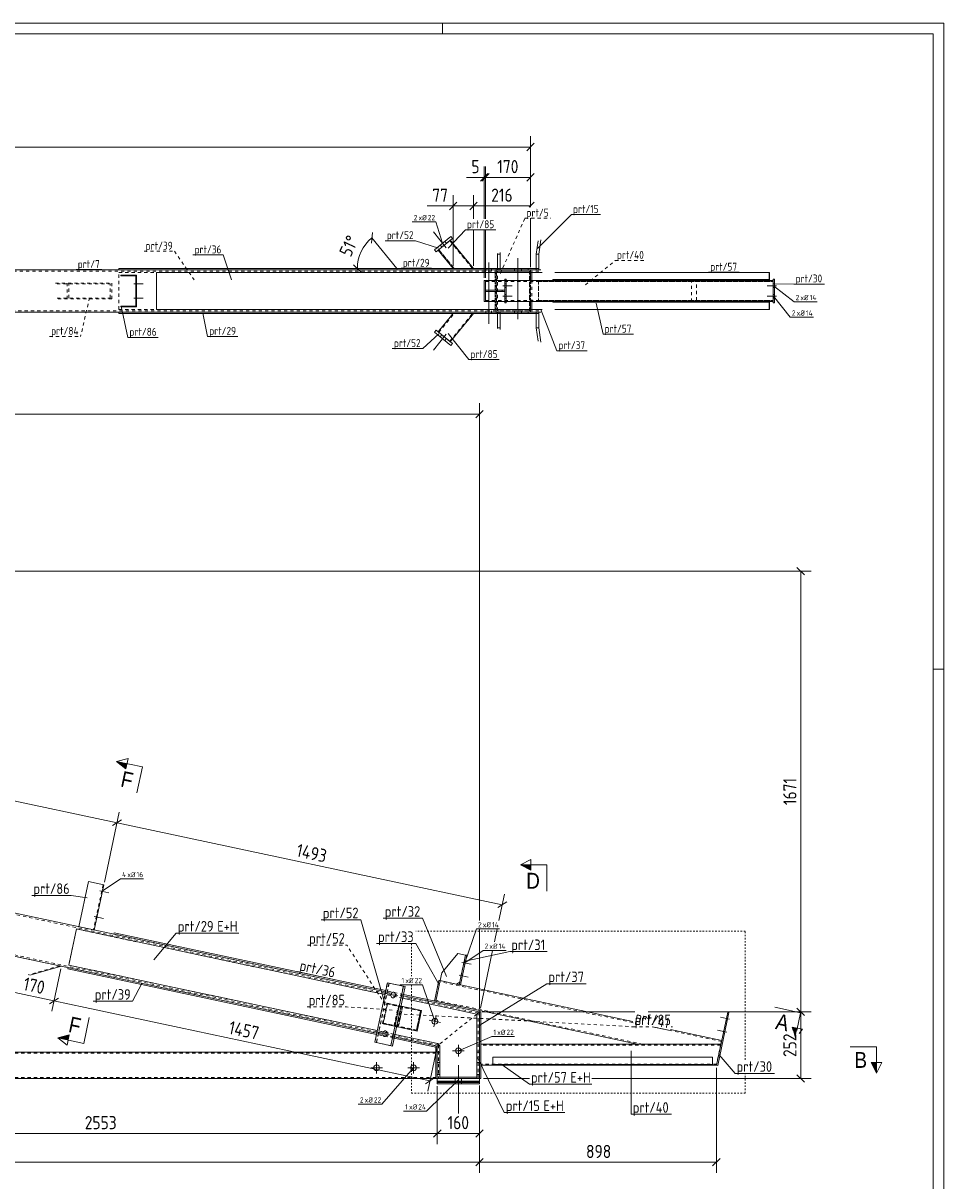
# Model space of a CAD drawing. Header units: millimetres. Extents: x 1 to 1188, y 1 to 840.
# Tile 7 of 7: x 839 to 1188, y 401 to 840. Entities that reach past the tile are written whole.
import ezdxf

# ---------------------------------------------------------------- set-up
doc = ezdxf.new("R2010")
doc.units = ezdxf.units.MM
doc.header["$LTSCALE"] = 0.6
for name, pattern in [('XKITLINE00', [0]), ('XKITLINE01', [4, 1, -1, 1, -1]), ('XKITLINE02', [4, 2, -2])]:
    doc.linetypes.add(name, pattern=pattern)
for name, color, linetype, lineweight in [('Bolt', 7, 'Continuous', 0), ('BoltMark', 3, 'Continuous', 0), ('DrawingSheet', 5, 'Continuous', 0), ('GraphicObject', 6, 'Continuous', 0), ('Part', 2, 'Continuous', 0), ('PartMark', 3, 'Continuous', 0), ('Section', 6, 'Continuous', 0), ('Z-DIMENSIONS', 1, 'Continuous', 0)]:
    doc.layers.add(name, color=color, linetype=linetype, lineweight=lineweight)
doc.styles.add('ARIAL', font='ARIAL.TTF')
doc.styles.add('ISOCPEUR', font='ISOCPEUR.TTF')

msp = doc.modelspace()

# ---------------------------------------------------------------- hatches: boundary and pattern name
at = {"layer": 'Section'}
for points in [[(877.92, 557.28), (874.42, 560.07), (878.33, 559.24)], [(1031.47, 518.83), (1027.47, 520.83), (1031.47, 520.83)], [(1132.46, 458.9), (1131.63, 454.99), (1130.51, 459.32)], [(856.05, 454.42), (852.14, 455.25), (856.47, 456.38)], [(1162.48, 445.87), (1162.48, 441.87), (1160.48, 445.87)]]:
    msp.add_hatch(color=6, dxfattribs=at).paths.add_polyline_path(points, flags=17)

# ---------------------------------------------------------------- linework, layer by layer
at = {"layer": 'Bolt', "color": 4, "linetype": 'XKITLINE00', "lineweight": 0}
for p, q in [((999.37, 754.85), (994.47, 760.85)), ((999.37, 754.85), (994.47, 760.85)), ((997.73, 755.12), (997.1, 755.9)), ((997.73, 755.12), (997.1, 755.9)), ((999.43, 756.51), (998.8, 757.29)), ((999.43, 756.51), (998.8, 757.29)), ((1026.52, 727.7), (1026.52, 750.95)), ((1014.38, 746.95), (1014.38, 746.45)), ((1014.38, 746.45), (1014.38, 745.95)), ((1015.48, 749.2), (1015.48, 725.95)), ((1016.58, 746.95), (1016.58, 746.45)), ((1016.58, 746.45), (1016.58, 745.95)), ((1025.22, 746.45), (1025.22, 746.95)), ((1025.22, 745.95), (1025.22, 746.45)), ((1027.83, 746.45), (1027.83, 746.95)), ((1027.83, 745.95), (1027.83, 746.45)), ((881.66, 742), (881.96, 742)), ((881.66, 742), (881.96, 742)), ((880.91, 741.2), (884.46, 741.2)), ((880.91, 741.2), (884.46, 741.2)), ((881.66, 740.4), (881.96, 740.4)), ((881.66, 740.4), (881.96, 740.4)), ((1020.84, 740.45), (1024.39, 740.45)), ((1020.84, 740.45), (1024.39, 740.45)), ((1021.61, 741.15), (1022.11, 741.15)), ((1021.61, 741.15), (1022.11, 741.15)), ((1021.61, 739.75), (1022.11, 739.75)), ((1021.61, 739.75), (1022.11, 739.75)), ((1124.57, 740.45), (1121.02, 740.45)), ((1124.57, 740.45), (1121.02, 740.45)), ((1123.83, 741.15), (1123.33, 741.15)), ((1123.83, 741.15), (1123.33, 741.15)), ((1123.83, 739.75), (1123.33, 739.75)), ((1123.83, 739.75), (1123.33, 739.75)), ((880.91, 735.7), (884.46, 735.7)), ((880.91, 735.7), (884.46, 735.7)), ((881.66, 736.5), (881.96, 736.5)), ((881.66, 736.5), (881.96, 736.5)), ((881.66, 734.9), (881.96, 734.9)), ((881.66, 734.9), (881.96, 734.9)), ((1020.84, 736.45), (1024.39, 736.45)), ((1020.84, 736.45), (1024.39, 736.45)), ((1021.61, 737.15), (1022.11, 737.15)), ((1021.61, 737.15), (1022.11, 737.15)), ((1021.61, 735.75), (1022.11, 735.75)), ((1021.61, 735.75), (1022.11, 735.75)), ((1124.57, 736.45), (1121.02, 736.45)), ((1124.57, 736.45), (1121.02, 736.45)), ((1123.83, 737.15), (1123.33, 737.15)), ((1123.83, 737.15), (1123.33, 737.15)), ((1123.83, 735.75), (1123.33, 735.75)), ((1123.83, 735.75), (1123.33, 735.75)), ((1014.38, 730.95), (1014.38, 730.45)), ((1014.38, 730.45), (1014.38, 729.95)), ((1016.58, 730.95), (1016.58, 730.45)), ((1016.58, 730.45), (1016.58, 729.95)), ((1025.22, 730.45), (1025.22, 730.95)), ((1025.22, 729.95), (1025.22, 730.45)), ((1027.83, 730.45), (1027.83, 730.95)), ((1027.83, 729.95), (1027.83, 730.45)), ((999.37, 722.05), (994.47, 716.05)), ((999.37, 722.05), (994.47, 716.05)), ((997.73, 721.78), (997.1, 721.01)), ((997.73, 721.78), (997.1, 721.01)), ((999.43, 720.39), (998.8, 719.61)), ((999.43, 720.39), (998.8, 719.61)), ((868, 511.01), (871.47, 510.28)), ((868, 511.01), (871.47, 510.28)), ((868.57, 510.08), (868.86, 510.01)), ((868.57, 510.08), (868.86, 510.01)), ((868.9, 511.64), (869.19, 511.58)), ((868.9, 511.64), (869.19, 511.58)), ((865.92, 501.23), (869.39, 500.5)), ((865.92, 501.23), (869.39, 500.5)), ((866.82, 501.86), (867.12, 501.8)), ((866.82, 501.86), (867.12, 501.8)), ((866.49, 500.29), (866.78, 500.23)), ((866.49, 500.29), (866.78, 500.23)), ((1005.3, 483.88), (1008.77, 483.14)), ((1005.3, 483.88), (1008.77, 483.14)), ((1005.9, 483.04), (1006.39, 482.93)), ((1005.9, 483.04), (1006.39, 482.93)), ((1006.19, 484.41), (1006.68, 484.3)), ((1006.19, 484.41), (1006.68, 484.3)), ((1004.26, 478.99), (1007.73, 478.25)), ((1004.26, 478.99), (1007.73, 478.25)), ((1005.15, 479.52), (1005.64, 479.41)), ((1005.15, 479.52), (1005.64, 479.41)), ((1004.86, 478.15), (1005.35, 478.04)), ((1004.86, 478.15), (1005.35, 478.04)), ((980.66, 471.23), (975.86, 472.25)), ((978.43, 471.7), (978.4, 471.35)), ((978.4, 471.35), (978.47, 471)), ((978.56, 472.05), (978.43, 471.7)), ((978.47, 471), (978.67, 470.66)), ((978.82, 472.39), (978.56, 472.05)), ((978.67, 470.66), (979.01, 470.45)), ((979.15, 472.58), (978.82, 472.39)), ((979.01, 470.45), (979.03, 470.45)), ((979.03, 470.45), (979.37, 470.46)), ((979.49, 472.6), (979.15, 472.58)), ((979.37, 470.46), (979.71, 470.65)), ((979.51, 472.59), (979.49, 472.6)), ((979.86, 472.39), (979.51, 472.59)), ((979.71, 470.65), (979.97, 470.99)), ((980.06, 472.05), (979.86, 472.39)), ((979.97, 470.99), (980.1, 471.35)), ((980.13, 471.69), (980.06, 472.05)), ((980.1, 471.35), (980.13, 471.69)), ((997.21, 461.07), (992.91, 461.98)), ((994.6, 459.37), (995.52, 463.68)), ((1106.75, 462.32), (1103.28, 463.05)), ((1106.75, 462.32), (1103.28, 463.05)), ((1105.89, 461.78), (1105.4, 461.89)), ((1105.89, 461.78), (1105.4, 461.89)), ((1106.18, 463.15), (1105.69, 463.26)), ((1106.18, 463.15), (1105.69, 463.26)), ((977.54, 456.55), (972.74, 457.57)), ((975.31, 457.03), (975.28, 456.68)), ((975.28, 456.68), (975.35, 456.33)), ((975.44, 457.38), (975.31, 457.03)), ((975.7, 457.72), (975.44, 457.38)), ((976.04, 457.91), (975.7, 457.72)), ((976.37, 457.93), (976.04, 457.91)), ((976.39, 457.92), (976.37, 457.93)), ((976.74, 457.72), (976.39, 457.92)), ((976.94, 457.37), (976.74, 457.72)), ((976.85, 456.32), (976.98, 456.67)), ((977.01, 457.02), (976.94, 457.37)), ((976.98, 456.67), (977.01, 457.02)), ((1105.71, 457.42), (1102.24, 458.16)), ((1105.71, 457.42), (1102.24, 458.16)), ((1104.85, 456.89), (1104.36, 457)), ((1104.85, 456.89), (1104.36, 457)), ((1105.14, 458.26), (1104.65, 458.37)), ((1105.14, 458.26), (1104.65, 458.37)), ((975.35, 456.33), (975.55, 455.99)), ((975.55, 455.99), (975.89, 455.78)), ((975.89, 455.78), (975.92, 455.77)), ((975.92, 455.77), (976.25, 455.79)), ((976.25, 455.79), (976.59, 455.98)), ((976.59, 455.98), (976.85, 456.32)), ((1003.98, 452.55), (1003.98, 448.15)), ((1001.78, 450.35), (1006.18, 450.35)), ((970.78, 443.87), (975.18, 443.87)), ((972.98, 441.67), (972.98, 446.07)), ((984.78, 443.87), (989.18, 443.87)), ((986.98, 441.67), (986.98, 446.07)), ((1004, 426.6), (1004, 444.87)), ((1004, 426.6), (1004, 444.87)), ((1002.8, 438.87), (1002.8, 439.87)), ((1002.8, 438.87), (1002.8, 439.87)), ((1005.2, 438.88), (1005.2, 439.88)), ((1005.2, 438.87), (1005.2, 439.87))]:
    msp.add_line(p, q, dxfattribs=at)
at = {"layer": 'Bolt', "color": 4, "linetype": 'XKITLINE02', "lineweight": 0}
for p, q in [((980.66, 471.23), (975.86, 472.25)), ((977.54, 456.55), (972.74, 457.57))]:
    msp.add_line(p, q, dxfattribs=at)
at = {"layer": 'Bolt', "color": 4, "linetype": 'XKITLINE00', "lineweight": 0}
for centre in [(995.06, 461.52), (1003.98, 450.35), (972.98, 443.87), (986.98, 443.87)]:
    msp.add_circle(centre, 1.1, dxfattribs=at)
at = {"layer": 'BoltMark', "color": 4, "linetype": 'XKITLINE00', "lineweight": 0}
for p, q in [((986.43, 764.65), (995.36, 764.65)), ((997.95, 756.59), (995.36, 764.65)), ((1123.42, 740.45), (1131.21, 734.35)), ((1123.42, 736.45), (1129.78, 728.49)), ((1131.21, 734.35), (1139.97, 734.35)), ((1129.78, 728.49), (1138.54, 728.49)), ((868.98, 510.81), (875.86, 515.57)), ((875.86, 515.57), (884.62, 515.57)), ((1006.42, 483.64), (1010.78, 496.53)), ((1010.78, 496.53), (1019.54, 496.53)), ((1006.42, 483.64), (1013.3, 488.41)), ((1013.3, 488.41), (1022.06, 488.41)), ((981.81, 475.38), (990.4, 475.38)), ((995.06, 461.52), (990.4, 475.38)), ((1003.98, 450.35), (1016.61, 455.75)), ((1016.61, 455.75), (1025.2, 455.75)), ((986.98, 443.87), (974.94, 430.11)), ((1004, 439.37), (991.93, 427.47)), ((1004, 439.37), (991.93, 427.47)), ((966.01, 430.11), (974.94, 430.11)), ((983.17, 427.47), (991.93, 427.47)), ((983.17, 427.47), (991.93, 427.47)), ((991.93, 427.47), (991.93, 427.47))]:
    msp.add_line(p, q, dxfattribs=at)
at = {"layer": 'DrawingSheet', "color": 2, "linetype": 'XKITLINE00', "lineweight": 0}
for p, q in [((1188, 840), (1, 840)), ((998, 836), (998, 840)), ((1188, 1), (1188, 840)), ((1188, 595), (1184, 595))]:
    msp.add_line(p, q, dxfattribs=at)
at = {"layer": 'DrawingSheet', "color": 3, "linetype": 'XKITLINE00', "lineweight": 0}
for p, q in [((1184, 836), (5, 836)), ((1184, 5), (1184, 836))]:
    msp.add_line(p, q, dxfattribs=at)
at = {"layer": 'GraphicObject', "color": 4, "linetype": 'XKITLINE01', "lineweight": 0}
for p, q in [((1112.74, 495.69), (987.85, 495.69)), ((1112.74, 446.97), (1112.74, 495.69)), ((986.14, 490.99), (986.14, 478.58)), ((986.14, 475.38), (986.14, 434.23)), ((1112.74, 434.23), (1112.74, 441.77)), ((986.14, 434.23), (1112.74, 434.23))]:
    msp.add_line(p, q, dxfattribs=at)
at = {"layer": 'Part', "color": 2, "linetype": 'XKITLINE00', "lineweight": 0}
for p, q in [((1001.05, 759.12), (994.85, 754.06)), ((1001.68, 758.35), (995.48, 753.29)), ((1000.9, 757.72), (1009.7, 746.95)), ((1001.68, 758.35), (1001.05, 759.12)), ((1033.47, 752.45), (1034.17, 757.5)), ((1034.45, 752.45), (1035.19, 757.82)), ((995.48, 753.29), (994.85, 754.06)), ((996.26, 753.92), (1001.95, 746.95)), ((1018.8, 752.45), (1018.83, 752.72)), ((1019.77, 752.45), (1018.8, 752.45)), ((1018.8, 752.45), (1018.8, 746.95)), ((1019.77, 752.45), (1019.85, 753.04)), ((1019.77, 752.45), (1019.77, 746.95)), ((1033.47, 752.45), (1034.45, 752.45)), ((1033.47, 746.45), (1033.47, 752.45)), ((1034.45, 746.45), (1034.45, 752.45)), ((227.49, 746.45), (1031.28, 746.45)), ((875.28, 746.95), (1033.47, 746.95)), ((875.28, 746.95), (875.28, 746.45)), ((1030.47, 746.45), (1030.47, 746.95)), ((1031.28, 746.45), (1031.28, 745.45)), ((1031.28, 746.45), (1031.28, 745.45)), ((1031.28, 746.45), (1035.19, 746.45)), ((1034.45, 746.45), (1035.19, 746.45)), ((875.96, 744.15), (875.96, 744.45)), ((875.96, 744.45), (881.96, 744.45)), ((881.66, 744.15), (875.96, 744.15)), ((881.66, 732.75), (881.66, 744.15)), ((881.96, 744.45), (881.96, 732.45)), ((889.58, 745.45), (889.58, 745.45)), ((889.58, 731.45), (889.58, 745.45)), ((889.58, 745.45), (1031.28, 745.45)), ((1013.77, 734.45), (1013.77, 742.45)), ((1014.27, 742.45), (1013.77, 742.45)), ((1014.27, 742.45), (1014.27, 738.7)), ((1014.27, 742.45), (1021.61, 742.45)), ((1014.27, 742.45), (1014.27, 738.7)), ((1021.61, 733.95), (1021.61, 742.95)), ((1022.11, 742.95), (1021.61, 742.95)), ((1022.11, 733.95), (1022.11, 742.95)), ((1022.11, 742.45), (1123.33, 742.45)), ((1035.7, 745.45), (1031.28, 745.45)), ((1031.28, 745.45), (1031.28, 742.45)), ((1031.77, 745.45), (1031.77, 742.45)), ((1039.75, 742.45), (1039.75, 742.75)), ((1039.75, 742.75), (1121.8, 742.75)), ((1040.58, 745.45), (1121.86, 745.45)), ((1121.24, 742.75), (1121.24, 742.45)), ((1121.8, 742.75), (1121.8, 745.45)), ((1121.86, 745.45), (1121.86, 742.45)), ((1123.33, 733.95), (1123.33, 742.95)), ((1123.83, 742.95), (1123.33, 742.95)), ((1123.83, 733.95), (1123.83, 742.95)), ((1014.27, 738.7), (1014.27, 738.7)), ((1014.27, 738.7), (1021.61, 738.7)), ((1014.27, 738.7), (1014.27, 738.2)), ((1014.27, 734.45), (1014.27, 738.2)), ((1014.27, 738.2), (1014.27, 738.2)), ((1014.27, 738.2), (1021.61, 738.2)), ((1014.27, 734.45), (1014.27, 738.2)), ((1018.61, 738.2), (1018.61, 738.7)), ((1021.61, 738.7), (1021.61, 738.2)), ((1013.77, 734.45), (1014.27, 734.45)), ((1014.27, 734.45), (1021.61, 734.45)), ((1021.61, 733.95), (1022.11, 733.95)), ((1022.11, 734.45), (1123.33, 734.45)), ((1031.28, 731.45), (1031.28, 734.45)), ((1031.77, 731.45), (1031.77, 734.45)), ((1039.75, 734.15), (1039.75, 734.45)), ((1121.8, 734.15), (1039.75, 734.15)), ((1121.24, 734.15), (1121.24, 734.45)), ((1121.8, 731.45), (1121.8, 734.15)), ((1121.86, 734.45), (1121.86, 731.45)), ((1123.33, 733.95), (1123.83, 733.95)), ((227.49, 730.45), (1031.28, 730.45)), ((875.28, 729.95), (875.28, 730.45)), ((875.28, 729.95), (1033.47, 729.95)), ((875.96, 732.45), (875.96, 732.75)), ((875.96, 732.75), (881.66, 732.75)), ((881.96, 732.45), (875.96, 732.45)), ((889.58, 731.45), (889.58, 731.45)), ((889.58, 731.45), (1031.28, 731.45)), ((996.26, 722.98), (1001.95, 729.95)), ((1000.9, 719.19), (1009.7, 729.95)), ((1018.79, 724.45), (1018.79, 729.95)), ((1019.77, 724.45), (1019.77, 729.95)), ((1030.47, 729.95), (1030.47, 730.45)), ((1031.28, 731.45), (1035.7, 731.45)), ((1031.28, 730.45), (1031.28, 731.45)), ((1031.28, 730.45), (1031.28, 731.45)), ((1031.28, 730.45), (1035.19, 730.45)), ((1033.46, 724.45), (1033.46, 730.45)), ((1034.44, 724.45), (1034.44, 730.45)), ((1034.44, 730.45), (1035.19, 730.45)), ((1040.58, 731.45), (1121.86, 731.45)), ((1018.79, 724.45), (1019.77, 724.45)), ((1018.83, 724.18), (1018.79, 724.45)), ((1019.85, 723.87), (1019.77, 724.45)), ((1033.46, 724.45), (1034.44, 724.45)), ((1034.16, 719.4), (1033.46, 724.45)), ((1035.19, 719.08), (1034.44, 724.45)), ((994.85, 722.84), (995.48, 723.62)), ((1001.05, 717.78), (994.85, 722.84)), ((1001.68, 718.55), (995.48, 723.62)), ((1001.05, 717.78), (1001.68, 718.55)), ((973.01, 457.01), (222.42, 616.55)), ((976.34, 472.66), (368.06, 601.95)), ((863.68, 514.49), (860.04, 497.38)), ((869.55, 513.24), (863.68, 514.49)), ((865.91, 496.13), (869.55, 513.24)), ((859.17, 496.54), (856.26, 482.85)), ((976.13, 471.68), (859.17, 496.54)), ((873.37, 494.55), (873.48, 495.04)), ((976.34, 472.66), (873.37, 494.55)), ((873.48, 495.04), (976.44, 473.15)), ((997.73, 479.87), (1003.73, 487.29)), ((1003.73, 487.29), (1006.67, 486.66)), ((1006.67, 486.66), (1004.28, 475.41)), ((1007.16, 486.56), (1004.77, 475.31)), ((1007.16, 486.56), (1006.67, 486.66)), ((853.46, 482.42), (841.48, 478.96)), ((856.06, 481.87), (855.95, 481.38)), ((855.95, 481.38), (972.91, 456.52)), ((973.22, 457.99), (856.26, 482.85)), ((997.1, 476.94), (997.73, 479.87)), ((972.28, 453.58), (977.06, 476.08)), ((977.06, 476.08), (983.74, 474.66)), ((978.34, 452.29), (983.12, 474.79)), ((978.96, 452.16), (983.74, 474.66)), ((996.61, 477.04), (994.95, 469.22)), ((995.44, 469.11), (997.1, 476.94)), ((997.1, 476.94), (995.44, 469.11)), ((997.1, 476.94), (996.61, 477.04)), ((1004.28, 475.41), (997.1, 476.94)), ((1004.49, 476.39), (1003.3, 475.62)), ((1004.77, 475.31), (1004.28, 475.41)), ((1070.07, 461.43), (1004.77, 475.31)), ((1010.97, 464.28), (982.81, 470.26)), ((1011.97, 465.09), (983.02, 471.24)), ((1011.97, 465.09), (983.02, 471.24)), ((1012.08, 465.58), (983.12, 471.73)), ((990.03, 465.66), (982.18, 467.32)), ((988.37, 457.83), (990.03, 465.66)), ((1012.08, 465.58), (1011.97, 465.09)), ((1071.85, 452.87), (1012.08, 465.58)), ((1011.97, 465.09), (1010.97, 464.28)), ((1011.97, 465.09), (1010.97, 464.28)), ((1010.97, 449.87), (1010.97, 464.28)), ((1011.97, 439.87), (1011.97, 465.09)), ((1011.97, 465.09), (1012.47, 465.09)), ((1012.47, 465.09), (1012.47, 439.87)), ((1101.78, 444.87), (1106.06, 465.02)), ((1106.55, 464.92), (1102.27, 444.77)), ((1106.06, 465.02), (1106.55, 464.92)), ((996.18, 453.11), (979.9, 456.57)), ((980.52, 459.5), (988.37, 457.83)), ((1103.78, 454.26), (1084.36, 458.39)), ((972.28, 453.58), (978.96, 452.16)), ((995.47, 451.73), (979.59, 455.1)), ((995.97, 452.13), (979.69, 455.59)), ((995.58, 452.21), (995.47, 451.73)), ((996.58, 452.62), (995.97, 452.13)), ((996.58, 452.62), (995.97, 452.13)), ((996.97, 452.13), (996.18, 453.11)), ((1103.48, 452.87), (1012.47, 452.87)), ((1103.48, 452.87), (1071.85, 452.87)), ((995.47, 449.87), (549.23, 449.87)), ((995.47, 451.73), (995.47, 439.87)), ((995.97, 451.73), (995.47, 451.73)), ((995.97, 452.13), (995.97, 449.87)), ((995.97, 439.87), (995.97, 449.87)), ((995.97, 449.87), (996.97, 449.87)), ((996.97, 452.13), (996.97, 440.37)), ((996.97, 449.87), (996.97, 439.87)), ((1010.97, 439.87), (1010.97, 449.87)), ((1010.97, 449.87), (1011.97, 449.87)), ((1011.97, 449.87), (1011.97, 439.87)), ((1016.97, 447.87), (1016.97, 444.87)), ((1016.97, 447.87), (1100.28, 447.87)), ((1100.28, 447.87), (1100.28, 444.87)), ((995.97, 445.87), (996.97, 445.87)), ((1010.97, 445.87), (1011.97, 445.87)), ((1016.97, 444.87), (1012.47, 444.87)), ((1100.28, 445.17), (1016.97, 445.17)), ((1100.28, 444.87), (1016.97, 444.87)), ((1101.78, 444.87), (1100.28, 444.87)), ((1102.27, 444.77), (1101.78, 444.87)), ((995.47, 439.87), (75.5, 439.87)), ((995.97, 439.87), (995.47, 439.87)), ((995.97, 439.88), (1011.97, 439.88)), ((995.97, 438.88), (995.97, 439.88)), ((996.97, 439.87), (995.97, 439.87)), ((1010.97, 440.37), (996.97, 440.37)), ((1011.97, 439.87), (1010.97, 439.87)), ((1011.97, 439.88), (1011.97, 438.88)), ((1011.97, 439.87), (1011.97, 439.87)), ((1011.97, 439.87), (1011.97, 439.87)), ((1012.47, 439.87), (1011.97, 439.87)), ((1011.97, 439.87), (1011.97, 439.87)), ((995.97, 438.88), (1011.97, 438.88)), ((995.97, 438.67), (995.97, 438.87)), ((995.97, 438.87), (1011.94, 438.87)), ((995.97, 437.87), (995.97, 438.87)), ((995.97, 438.87), (1011.94, 438.87)), ((1011.97, 438.87), (995.97, 438.87)), ((995.97, 438.67), (1011.94, 438.67)), ((995.97, 438.37), (995.97, 438.67)), ((995.97, 438.67), (1011.94, 438.67)), ((995.97, 438.37), (1011.94, 438.37)), ((995.97, 437.87), (995.97, 438.37)), ((1011.94, 438.37), (995.97, 438.37)), ((995.97, 437.87), (1011.94, 437.87)), ((1011.94, 437.87), (995.97, 437.87)), ((1011.94, 438.67), (1011.94, 438.87)), ((1011.94, 437.87), (1011.94, 438.87)), ((1011.94, 438.37), (1011.94, 438.67)), ((1011.94, 437.87), (1011.94, 438.37))]:
    msp.add_line(p, q, dxfattribs=at)
at = {"layer": 'Part', "color": 7, "linetype": 'XKITLINE02', "lineweight": 0}
for p, q in [((996.26, 753.92), (1000.9, 757.72)), ((1009.32, 746.95), (1000.67, 757.53)), ((1000.67, 757.53), (1009.32, 746.95)), ((1009.7, 746.95), (1000.9, 757.72)), ((996.26, 753.92), (1001.95, 746.95)), ((1002.34, 746.95), (996.49, 754.11)), ((996.49, 754.11), (1002.34, 746.95)), ((875.28, 746.45), (1034.17, 746.45)), ((1001.95, 746.95), (1009.7, 746.95)), ((1001.95, 746.95), (1001.95, 746.95)), ((1009.7, 746.95), (1001.95, 746.95)), ((1002.34, 746.95), (1002.34, 746.95)), ((1009.32, 746.95), (1009.32, 746.95)), ((1009.7, 746.95), (1009.7, 746.95)), ((1018.33, 746.45), (1018.33, 746.95)), ((1018.33, 730.45), (1018.33, 746.45)), ((1031.28, 746.45), (1018.33, 746.45)), ((1018.33, 746.45), (1018.33, 730.45)), ((1018.33, 746.45), (1018.83, 746.45)), ((1018.8, 746.95), (1018.8, 746.45)), ((1018.8, 746.45), (1019.85, 746.45)), ((1019.3, 746.45), (1019.3, 746.95)), ((1019.77, 746.95), (1019.77, 746.45)), ((1033.47, 746.95), (1034.17, 746.95)), ((1033.47, 746.45), (1033.47, 746.45)), ((1033.47, 746.45), (1034.45, 746.45)), ((1030.88, 745.95), (227.49, 745.95)), ((875.28, 731.45), (875.28, 745.45)), ((875.28, 745.45), (1017.92, 745.45)), ((889.58, 745.45), (889.58, 731.45)), ((889.58, 745.45), (889.58, 745.45)), ((1013.77, 742.45), (1013.77, 734.45)), ((1014.27, 734.45), (1014.27, 742.45)), ((1014.27, 734.45), (1014.27, 742.45)), ((1014.27, 742.05), (1014.27, 742.05)), ((1014.27, 742.05), (1123.33, 742.05)), ((1017.92, 731.45), (1017.92, 745.45)), ((1018.83, 745.45), (1017.92, 745.45)), ((1017.92, 745.45), (1017.92, 731.45)), ((1017.98, 743.45), (1018.31, 743.45)), ((1018.31, 743.45), (1018.32, 743.45)), ((1018.31, 743.45), (1018.31, 733.45)), ((1018.41, 745.45), (1018.41, 731.45)), ((1018.73, 730.95), (1018.73, 745.95)), ((1018.73, 745.95), (1019.34, 745.95)), ((1018.73, 730.95), (1018.73, 745.95)), ((1018.73, 745.95), (1030.88, 745.95)), ((1021.61, 742.95), (1021.61, 733.95)), ((1021.61, 742.45), (1022.11, 742.45)), ((1022.11, 733.95), (1022.11, 742.95)), ((1030.88, 730.95), (1030.88, 745.95)), ((1030.88, 745.95), (1034.68, 745.95)), ((1030.88, 745.95), (1030.88, 730.95)), ((1031.28, 745.45), (1031.28, 731.45)), ((1031.28, 731.45), (1031.28, 745.45)), ((1031.28, 745.45), (1031.28, 731.45)), ((1031.28, 745.45), (1031.28, 731.45)), ((1031.28, 742.45), (1031.28, 734.45)), ((1031.77, 742.45), (1031.77, 734.45)), ((1034.31, 742.45), (1123.33, 742.45)), ((1034.31, 734.45), (1034.31, 742.45)), ((1034.39, 742.05), (1034.39, 734.85)), ((1034.39, 742.05), (1123.33, 742.05)), ((1121.86, 742.45), (1039.75, 742.45)), ((1092.4, 734.45), (1092.4, 742.45)), ((1094.28, 734.85), (1094.28, 742.05)), ((1123.33, 742.95), (1123.33, 733.95)), ((1123.33, 742.05), (1123.33, 742.45)), ((1123.33, 734.45), (1123.33, 742.45)), ((1123.33, 734.45), (1123.33, 742.45)), ((1123.33, 742.45), (1123.33, 734.45)), ((1123.33, 742.05), (1123.33, 742.05)), ((1123.83, 733.95), (1123.83, 742.95)), ((851.18, 741.45), (872.63, 741.45)), ((851.82, 741.15), (871.99, 741.15)), ((855.65, 735.45), (855.65, 741.45)), ((856.29, 735.75), (856.29, 741.15)), ((871.99, 735.75), (871.99, 741.15)), ((872.63, 735.45), (872.63, 741.45)), ((1014.27, 738.7), (1014.27, 738.2)), ((1014.27, 738.2), (1014.27, 738.7)), ((1014.27, 738.7), (1014.27, 738.2)), ((1020.61, 738.2), (1020.61, 738.7)), ((1021.61, 738.2), (1021.61, 738.7)), ((872.63, 735.45), (851.18, 735.45)), ((851.82, 735.75), (871.99, 735.75)), ((1014.27, 734.85), (1014.27, 734.85)), ((1014.27, 734.85), (1123.33, 734.85)), ((1017.98, 733.45), (1018.32, 733.45)), ((1021.61, 734.45), (1022.11, 734.45)), ((1123.33, 734.45), (1034.31, 734.45)), ((1034.39, 734.85), (1123.33, 734.85)), ((1039.75, 734.45), (1121.86, 734.45)), ((1123.33, 734.45), (1123.33, 734.85)), ((227.49, 730.95), (1030.88, 730.95)), ((875.28, 731.45), (1017.92, 731.45)), ((875.28, 730.45), (1034.17, 730.45)), ((889.58, 731.45), (889.58, 731.45)), ((996.26, 722.98), (1001.95, 729.95)), ((996.49, 722.79), (1002.34, 729.95)), ((996.49, 722.79), (1002.34, 729.95)), ((1000.67, 719.38), (1009.32, 729.95)), ((1000.67, 719.38), (1009.32, 729.95)), ((1000.9, 719.19), (1009.7, 729.95)), ((1009.7, 729.95), (1001.95, 729.95)), ((1001.95, 729.95), (1009.7, 729.95)), ((1001.95, 729.95), (1001.95, 729.95)), ((1002.34, 729.95), (1002.34, 729.95)), ((1009.32, 729.95), (1009.32, 729.95)), ((1009.7, 729.95), (1009.7, 729.95)), ((1017.92, 731.45), (1018.83, 731.45)), ((1018.33, 729.95), (1018.33, 730.45)), ((1018.33, 730.45), (1031.28, 730.45)), ((1018.33, 730.45), (1018.83, 730.45)), ((1018.73, 730.95), (1019.34, 730.95)), ((1030.88, 730.95), (1018.73, 730.95)), ((1018.79, 729.95), (1018.79, 730.45)), ((1018.79, 730.45), (1018.83, 730.45)), ((1019.85, 730.45), (1018.79, 730.45)), ((1019.3, 729.95), (1019.3, 730.45)), ((1019.77, 729.95), (1019.77, 730.45)), ((1030.88, 730.95), (1034.68, 730.95)), ((1033.46, 730.45), (1033.46, 730.45)), ((1033.46, 730.45), (1034.44, 730.45)), ((1033.47, 729.95), (1034.17, 729.95)), ((1000.9, 719.19), (996.26, 722.98)), ((1011.47, 464.68), (225.64, 631.71)), ((996.47, 452.54), (222.53, 617.04)), ((869.25, 513.3), (865.62, 496.19)), ((859.17, 496.54), (856.26, 482.85)), ((1010.97, 464.28), (859.17, 496.54)), ((860.04, 497.38), (860.04, 497.37)), ((860.04, 497.37), (860.04, 497.38)), ((860.04, 497.37), (860.04, 497.38)), ((860.04, 497.38), (860.04, 497.37)), ((860.04, 497.37), (865.91, 496.12)), ((865.91, 496.12), (865.91, 496.13)), ((865.91, 496.13), (865.91, 496.12)), ((836.85, 485.95), (853.46, 482.42)), ((1006.67, 486.66), (1004.49, 476.39)), ((852.84, 482.55), (840.85, 479.09)), ((856.06, 481.87), (995.58, 452.21)), ((856.26, 482.85), (996.18, 453.11)), ((972.28, 453.58), (977.06, 476.08)), ((972.9, 453.45), (977.68, 475.95)), ((977.68, 475.95), (972.9, 453.45)), ((977.68, 475.95), (977.06, 476.08)), ((977.06, 476.08), (977.68, 475.95)), ((977.06, 476.08), (983.74, 474.66)), ((978.34, 452.29), (983.12, 474.79)), ((983.74, 474.66), (978.96, 452.16)), ((1069.99, 461.04), (997.02, 476.55)), ((1003.3, 475.62), (997.1, 476.94)), ((1004.77, 475.31), (1004.28, 475.41)), ((982.81, 470.26), (976.13, 471.68)), ((983.02, 471.24), (976.34, 472.66)), ((983.02, 471.24), (976.34, 472.66)), ((983.12, 471.73), (976.44, 473.15)), ((975.22, 460.63), (976.88, 468.45)), ((975.22, 460.63), (976.88, 468.45)), ((977.05, 468.11), (975.51, 460.87)), ((975.51, 460.87), (977.05, 468.11)), ((976.88, 468.45), (981.43, 467.48)), ((990.03, 465.66), (976.88, 468.45)), ((982.18, 467.32), (976.88, 468.45)), ((989.59, 465.44), (977.05, 468.11)), ((977.05, 468.11), (989.59, 465.44)), ((979.6, 460), (981.14, 467.24)), ((979.6, 460), (981.14, 467.24)), ((981.43, 467.48), (979.76, 459.66)), ((979.76, 459.66), (981.43, 467.48)), ((982.45, 467.27), (980.79, 459.44)), ((980.79, 459.44), (982.45, 467.27)), ((982.77, 466.89), (981.23, 459.65)), ((981.23, 459.65), (982.77, 466.89)), ((988.05, 458.2), (989.59, 465.44)), ((989.59, 465.44), (988.05, 458.2)), ((988.37, 457.83), (990.03, 465.66)), ((994.95, 469.22), (995.44, 469.11)), ((1012.08, 465.58), (995.44, 469.11)), ((1073.78, 452.87), (995.52, 469.5)), ((1010.97, 464.28), (996.58, 452.62)), ((1010.97, 464.28), (996.58, 452.62)), ((1010.97, 440.37), (1010.97, 464.28)), ((1011.47, 439.87), (1011.47, 464.68)), ((1011.97, 439.87), (1011.97, 465.09)), ((1070.17, 461), (1069.99, 461.04)), ((979.69, 455.59), (973.01, 457.01)), ((979.9, 456.57), (973.22, 457.99)), ((979.76, 459.66), (975.22, 460.63)), ((988.37, 457.83), (975.22, 460.63)), ((980.52, 459.5), (975.22, 460.63)), ((975.22, 460.63), (980.52, 459.5)), ((975.51, 460.87), (988.05, 458.2)), ((988.05, 458.2), (975.51, 460.87)), ((1084.27, 458), (1077.4, 459.46)), ((1103.69, 453.87), (1084.27, 458)), ((972.9, 453.45), (972.28, 453.58)), ((972.9, 453.45), (972.28, 453.58)), ((972.28, 453.58), (978.96, 452.16)), ((979.59, 455.1), (972.91, 456.52)), ((996.18, 453.11), (996.97, 452.13)), ((996.47, 452.54), (996.47, 439.87)), ((1012.47, 444.87), (1012.47, 452.87)), ((1103.39, 452.47), (1012.47, 452.47)), ((1103.48, 452.87), (1101.78, 444.87)), ((1103.48, 452.87), (1103.78, 454.26)), ((995.47, 449.47), (549.23, 449.47)), ((995.47, 439.87), (995.47, 449.87)), ((995.97, 451.73), (995.97, 439.87)), ((996.97, 449.87), (995.97, 449.87)), ((995.97, 449.87), (995.97, 439.87)), ((995.97, 449.87), (995.97, 439.87)), ((996.97, 452.13), (996.97, 440.37)), ((996.97, 439.87), (996.97, 449.87)), ((1010.97, 449.87), (1010.97, 440.37)), ((1011.97, 449.87), (1010.97, 449.87)), ((1010.97, 449.87), (1010.97, 439.87)), ((1011.97, 439.87), (1011.97, 449.87)), ((1016.97, 444.87), (1016.97, 447.87)), ((1016.97, 447.87), (1100.28, 447.87)), ((1100.28, 447.87), (1100.28, 444.87)), ((996.97, 445.87), (995.97, 445.87)), ((1011.97, 445.87), (1010.97, 445.87)), ((1101.86, 445.27), (1012.47, 445.27)), ((1100.28, 445.17), (1016.97, 445.17)), ((1100.28, 444.87), (1016.97, 444.87)), ((1100.28, 444.87), (1016.97, 444.87)), ((995.47, 440.27), (75.5, 440.27)), ((995.97, 441.37), (996.97, 441.37)), ((995.97, 441.37), (996.97, 441.37)), ((1011.97, 439.87), (995.97, 439.87)), ((995.97, 439.87), (996.97, 439.87)), ((995.97, 439.87), (1011.97, 439.87)), ((1011.97, 439.87), (995.97, 439.87)), ((995.97, 439.87), (995.97, 439.87)), ((995.97, 439.87), (995.97, 439.87)), ((995.97, 439.87), (995.97, 439.87)), ((996.47, 439.87), (996.47, 439.87)), ((996.97, 440.37), (1010.97, 440.37)), ((1010.97, 441.37), (1011.97, 441.37)), ((1010.97, 441.37), (1011.97, 441.37)), ((1010.97, 440.37), (1010.97, 440.37)), ((1010.97, 440.37), (1010.97, 440.37)), ((1011.97, 439.87), (1010.97, 439.87)), ((1011.47, 439.87), (1011.47, 439.87)), ((995.97, 438.87), (995.97, 438.88)), ((995.97, 438.67), (995.97, 438.87)), ((995.97, 438.87), (995.97, 438.67)), ((995.97, 438.67), (995.97, 438.87)), ((995.97, 438.87), (995.97, 438.67)), ((995.97, 438.67), (995.97, 438.87)), ((995.97, 437.87), (995.97, 438.87)), ((995.97, 438.87), (995.97, 437.87)), ((995.97, 437.87), (995.97, 438.87)), ((995.97, 438.87), (995.97, 437.87)), ((995.97, 437.87), (995.97, 438.87)), ((995.97, 438.37), (995.97, 438.67)), ((995.97, 438.67), (995.97, 438.37)), ((995.97, 438.37), (995.97, 438.67)), ((995.97, 438.67), (995.97, 438.37)), ((995.97, 438.37), (995.97, 438.67)), ((995.97, 437.87), (995.97, 438.37)), ((995.97, 438.37), (995.97, 437.87)), ((995.97, 437.87), (995.97, 438.37)), ((995.97, 438.37), (995.97, 437.87)), ((995.97, 437.87), (995.97, 438.37)), ((1004.07, 438.67), (1004.07, 438.87)), ((1004.07, 438.67), (1004.07, 438.87)), ((1004.07, 438.67), (1004.07, 438.87)), ((1004.07, 438.67), (1004.07, 438.87)), ((1004.07, 437.87), (1004.07, 438.87)), ((1004.07, 437.87), (1004.07, 438.87)), ((1004.07, 437.87), (1004.07, 438.87)), ((1004.07, 437.87), (1004.07, 438.87)), ((1004.07, 438.37), (1004.07, 438.67)), ((1004.07, 438.37), (1004.07, 438.67)), ((1004.07, 438.37), (1004.07, 438.67)), ((1004.07, 438.37), (1004.07, 438.67)), ((1004.07, 437.87), (1004.07, 438.37)), ((1004.07, 437.87), (1004.07, 438.37)), ((1004.07, 437.87), (1004.07, 438.37)), ((1004.07, 437.87), (1004.07, 438.37)), ((1005.17, 438.67), (1005.17, 438.87)), ((1005.17, 438.67), (1005.17, 438.87)), ((1005.17, 437.87), (1005.17, 438.87)), ((1005.17, 437.87), (1005.17, 438.87)), ((1005.17, 438.37), (1005.17, 438.67)), ((1005.17, 438.37), (1005.17, 438.67)), ((1005.17, 437.87), (1005.17, 438.37)), ((1005.17, 437.87), (1005.17, 438.37)), ((1011.94, 438.87), (1011.94, 438.67)), ((1011.94, 438.37), (1011.94, 437.87)), ((1011.97, 438.88), (1011.97, 438.87))]:
    msp.add_line(p, q, dxfattribs=at)
at = {"layer": 'PartMark', "color": 7, "linetype": 'XKITLINE02', "lineweight": 0}
for p, q in [((1019.88, 745.08), (1029.19, 766.05)), ((1029.19, 766.05), (1038.9, 766.05)), ((884.83, 753.51), (896.34, 753.51)), ((903.84, 742.62), (896.34, 753.51)), ((1052.14, 740.82), (1063.46, 750.04)), ((1063.46, 750.04), (1075.23, 750.04)), ((864.12, 735.88), (860.75, 721.22)), ((848.98, 721.22), (860.75, 721.22)), ((946.79, 490.36), (961.74, 490.36)), ((976.24, 467.84), (961.74, 490.36)), ((946.62, 466.98), (961.57, 466.98)), ((978.91, 465.8), (961.57, 466.98)), ((980.97, 464.33), (1070.17, 459.46)), ((1070.17, 459.46), (1077.4, 459.46)), ((1084.58, 459.46), (1085.12, 459.46))]:
    msp.add_line(p, q, dxfattribs=at)
at = {"layer": 'PartMark', "color": 7, "linetype": 'XKITLINE00', "lineweight": 0}
for p, q in [((1033.97, 754.57), (1046.83, 767.43)), ((1046.83, 767.43), (1057.83, 767.43)), ((1000.12, 754.62), (1006.61, 761.64)), ((1006.61, 761.64), (1018.12, 761.64)), ((976.23, 757.52), (987.75, 757.52)), ((996.41, 754.62), (987.75, 757.52)), ((903.34, 752.11), (914.85, 752.11)), ((917.95, 742.62), (914.85, 752.11)), ((859.07, 746.55), (868.78, 746.55)), ((982.3, 747.05), (993.81, 747.05)), ((1098.84, 745.55), (1110.36, 745.55)), ((1123.46, 741.12), (1131.19, 741.09)), ((1131.19, 741.09), (1142.7, 741.09)), ((1056.2, 733.82), (1058.79, 722.06)), ((876.07, 732.63), (878.66, 720.87)), ((907.09, 730.08), (908.9, 721.22)), ((1035.19, 731.45), (1041.28, 715.78)), ((878.66, 720.87), (890.17, 720.87)), ((908.9, 721.22), (920.41, 721.22)), ((996.49, 722.21), (990.43, 716.61)), ((1000.12, 722.29), (1007.9, 712.41)), ((1058.79, 722.06), (1070.3, 722.06)), ((978.91, 716.61), (990.43, 716.61)), ((1041.28, 715.78), (1052.79, 715.78)), ((1007.9, 712.41), (1019.41, 712.41)), ((842.23, 509.23), (857.18, 509.23)), ((863.24, 508.33), (857.18, 509.23)), ((975.45, 500.59), (990.4, 500.59)), ((999.48, 478.52), (990.4, 500.59)), ((951.97, 500.02), (966.92, 500.02)), ((976.24, 467.84), (966.92, 500.02)), ((888.56, 484.8), (896.99, 494.95)), ((896.99, 494.95), (920.7, 494.95)), ((972.9, 490.99), (987.85, 490.99)), ((996.64, 475.41), (987.85, 490.99)), ((1006.55, 484.34), (1023.42, 487.93)), ((1023.42, 487.93), (1037.68, 487.93)), ((942.82, 480.4), (957.44, 477.29)), ((883.93, 475.81), (880.47, 469.11)), ((1012.1, 460.02), (1037.47, 475.79)), ((1037.47, 475.79), (1052.42, 475.79)), ((865.52, 469.11), (880.47, 469.11)), ((1069.99, 461.04), (1070.17, 461)), ((1077.4, 459.46), (1084.27, 458)), ((1011.2, 447.84), (1021.34, 426.93)), ((1069.46, 450.36), (1069.46, 426.27)), ((1102.77, 448.87), (1108.84, 441.77)), ((1020.62, 445.04), (1030.89, 437.65)), ((1108.84, 441.77), (1123.79, 441.77)), ((1030.89, 437.65), (1054.6, 437.65)), ((1021.34, 426.93), (1044.36, 426.93)), ((1069.46, 426.27), (1084.75, 426.27))]:
    msp.add_line(p, q, dxfattribs=at)
at = {"layer": 'Section', "color": 6, "linetype": 'XKITLINE00', "lineweight": 0}
for p, q in [((874.42, 560.07), (878.75, 561.2)), ((874.42, 560.07), (877.92, 557.28)), ((884.2, 557.99), (874.42, 560.07)), ((877.92, 557.28), (878.75, 561.2)), ((884.2, 557.99), (882.12, 548.21)), ((1027.47, 520.83), (1031.47, 522.83)), ((1031.47, 518.83), (1031.47, 522.83)), ((1027.47, 520.83), (1031.47, 518.83)), ((1037.47, 520.83), (1027.47, 520.83)), ((1037.47, 520.83), (1037.47, 510.83)), ((1133.71, 464.77), (1123.93, 466.85)), ((861.92, 453.17), (864, 462.95)), ((1133.71, 464.77), (1132.27, 457.99)), ((1130.51, 459.32), (1134.42, 458.49)), ((1130.85, 457.99), (1130.51, 459.32)), ((1134.42, 458.49), (1133.13, 456.87)), ((852.14, 455.25), (856.47, 456.38)), ((855.64, 452.46), (852.14, 455.25)), ((861.92, 453.17), (852.14, 455.25)), ((856.47, 456.38), (855.64, 452.46)), ((1162.48, 451.87), (1152.48, 451.87)), ((1162.48, 451.87), (1162.48, 441.87)), ((1160.48, 445.87), (1164.48, 445.87)), ((1162.48, 441.87), (1160.48, 445.87)), ((1164.48, 445.87), (1162.48, 441.87))]:
    msp.add_line(p, q, dxfattribs=at)
at = {"layer": 'Z-DIMENSIONS', "color": 7, "linetype": 'XKITLINE00', "lineweight": 0}
for p, q in [((1031.28, 770.25), (1031.28, 797.12)), ((227.49, 793.02), (1031.28, 793.02)), ((1032.7, 794.44), (1029.87, 791.61)), ((1013.77, 781.51), (1007.01, 781.51)), ((1013.77, 781.51), (1007.01, 781.51)), ((1015.19, 782.93), (1012.36, 780.1)), ((1015.69, 782.93), (1012.86, 780.1)), ((1015.69, 782.93), (1012.86, 780.1)), ((1013.77, 765.84), (1013.77, 785.61)), ((1013.77, 781.51), (1014.27, 781.51)), ((1014.27, 765.84), (1014.27, 785.61)), ((1014.27, 765.84), (1014.27, 785.61)), ((1014.27, 781.51), (1031.28, 781.51)), ((1032.7, 782.93), (1029.87, 780.1)), ((1031.28, 770.25), (1031.28, 785.61)), ((1001.95, 747.95), (1001.95, 774.78)), ((1009.7, 765.84), (1009.7, 774.78)), ((1009.7, 765.84), (1009.7, 774.78)), ((1031.28, 770.25), (1031.28, 774.78)), ((1001.95, 770.68), (992.19, 770.68)), ((1001.95, 770.68), (992.19, 770.68)), ((1003.37, 772.09), (1000.54, 769.26)), ((1001.95, 770.68), (1009.7, 770.68)), ((1011.12, 772.09), (1008.29, 769.26)), ((1011.12, 772.09), (1008.29, 769.26)), ((1009.7, 770.68), (1031.28, 770.68)), ((1032.7, 772.09), (1030.86, 770.25)), ((1031.28, 747.45), (1031.28, 766.05)), ((1031.28, 747.45), (1031.28, 766.05)), ((1031.28, 747.45), (1031.28, 766.05)), ((971.37, 760.56), (970.97, 756.58)), ((1009.7, 747.95), (1009.7, 761.64)), ((1009.7, 747.95), (1009.7, 761.64)), ((1013.77, 743.45), (1013.77, 761.64)), ((1014.27, 743.45), (1014.27, 761.64)), ((1014.27, 743.45), (1014.27, 761.64)), ((971.17, 758.57), (980.66, 746.95)), ((964.25, 748.37), (967.08, 745.54)), ((1000.95, 746.95), (965.66, 746.95)), ((965.66, 746.95), (980.66, 746.95)), ((1011.97, 499.73), (1011.97, 695.85)), ((225.78, 691.75), (1011.97, 691.75)), ((1013.39, 693.16), (1010.56, 690.34)), ((226.75, 632.2), (1137.73, 632.2)), ((1132.32, 633.61), (1135.15, 630.79)), ((1133.73, 465.09), (1133.73, 632.2)), ((737.61, 565.9), (874.56, 536.8)), ((869.76, 514.22), (875.41, 540.81)), ((869.76, 514.22), (875.41, 540.81)), ((876.23, 537.89), (872.88, 535.71)), ((876.23, 537.89), (872.88, 535.71)), ((874.56, 536.8), (1020.62, 505.75)), ((1019.34, 499.73), (1021.47, 509.76)), ((1022.29, 506.84), (1018.94, 504.66)), ((1011.97, 466.09), (1011.97, 496.53)), ((1017.61, 491.61), (1018.66, 496.53)), ((1012.29, 466.55), (1016.93, 488.41)), ((853.25, 481.44), (849.83, 465.33)), ((853.25, 481.44), (849.83, 465.33)), ((834.05, 472.77), (850.66, 469.24)), ((852.34, 470.33), (848.98, 468.16)), ((852.34, 470.33), (848.98, 468.15)), ((850.66, 469.24), (993.17, 438.95)), ((1132.32, 466.5), (1135.15, 463.67)), ((1132.32, 466.5), (1135.15, 463.67)), ((1012.97, 465.09), (1070.85, 465.09)), ((1012.97, 465.09), (1070.85, 465.09)), ((1075.94, 465.09), (1137.73, 465.09)), ((1075.94, 465.09), (1137.73, 465.09)), ((1133.73, 439.87), (1133.73, 465.09)), ((995.77, 451.15), (992.34, 435.04)), ((1101.78, 443.87), (1101.78, 404.07)), ((994.85, 440.04), (991.49, 437.86)), ((1013.47, 439.87), (1030.89, 439.87)), ((1054.6, 439.87), (1137.73, 439.87)), ((1132.32, 441.29), (1135.15, 438.46)), ((995.97, 436.87), (995.97, 415)), ((995.97, 436.87), (995.97, 415)), ((1011.94, 437.12), (1011.94, 415)), ((1011.94, 436.87), (1011.94, 404.07)), ((1011.94, 436.87), (1011.94, 404.07)), ((740.71, 419), (995.97, 419)), ((997.38, 420.41), (994.56, 417.58)), ((997.38, 420.41), (994.56, 417.58)), ((995.97, 419), (1011.94, 419)), ((1013.35, 420.41), (1010.53, 417.58)), ((1013.35, 409.49), (1010.53, 406.66)), ((1013.35, 409.49), (1010.53, 406.66)), ((1103.19, 409.49), (1100.36, 406.66)), ((75.5, 408.07), (1011.94, 408.07)), ((1011.94, 408.07), (1101.78, 408.07))]:
    msp.add_line(p, q, dxfattribs=at)
msp.add_arc((980.66, 746.95), 15, 129.2616, 180, dxfattribs=at)
at = {"layer": 'Z-DIMENSIONS', "color": 3}
for p in [(1031.28, 793.02), (1013.77, 781.51), (1014.27, 781.51), (1014.27, 781.51), (1031.28, 781.51), (1001.95, 770.68), (1009.7, 770.68), (1009.7, 770.68), (1031.28, 770.68), (1011.97, 691.75), (1133.73, 632.2), (874.56, 536.8), (874.56, 536.8), (1020.62, 505.75), (850.66, 469.24), (850.66, 469.24), (1133.73, 465.09), (1133.73, 465.09), (1133.73, 439.87), (993.17, 438.95), (995.97, 419), (995.97, 419), (1011.94, 419), (1011.94, 408.07), (1011.94, 408.07), (1101.78, 408.07)]:
    msp.add_point(p, dxfattribs=at)
at = {"layer": 'Z-DIMENSIONS', "color": 7}
for p in [(971.17, 758.57), (965.66, 746.95), (980.66, 746.95)]:
    msp.add_point(p, dxfattribs=at)

# ---------------------------------------------------------------- texts
at = {"layer": 'BoltMark', "color": 4, "style": 'ISOCPEUR', "width": 0.85}
for s, p in [('2', (987.03, 765.25)), ('xØ', (988.83, 765.25)), ('22', (992.35, 765.25)), ('2', (1131.81, 734.95)), ('xØ', (1133.61, 734.95)), ('14', (1137.13, 734.95)), ('2', (1130.38, 729.09)), ('xØ', (1132.18, 729.09)), ('14', (1135.7, 729.09)), ('4', (876.46, 516.17)), ('xØ', (878.43, 516.17)), ('16', (881.96, 516.17)), ('2', (1011.38, 497.13)), ('xØ', (1013.19, 497.13)), ('14', (1016.71, 497.13)), ('2', (1013.9, 489.01)), ('xØ', (1015.7, 489.01)), ('14', (1019.23, 489.01)), ('1', (982.41, 475.98)), ('xØ', (983.87, 475.98)), ('22', (987.4, 475.98)), ('1', (1017.21, 456.35)), ('xØ', (1018.67, 456.35)), ('22', (1022.2, 456.35)), ('2', (966.61, 430.71)), ('xØ', (968.41, 430.71)), ('22', (971.93, 430.71)), ('1', (983.77, 428.07)), ('1', (983.77, 428.07)), ('xØ', (985.23, 428.07)), ('xØ', (985.23, 428.07)), ('24', (988.75, 428.07)), ('24', (988.75, 428.07))]:
    msp.add_text(s, height=2, dxfattribs=at).set_placement(p)
at = {"layer": 'PartMark', "color": 3, "style": 'ISOCPEUR', "width": 0.85}
for s, height, p in [('prt/5', 3, (1029.79, 766.65)), ('prt/15', 3, (1047.43, 768.03)), ('prt/85', 3, (1007.21, 762.24)), ('prt/52', 3, (976.83, 758.12)), ('prt/39', 3, (885.43, 754.11)), ('prt/36', 3, (903.94, 752.71)), ('prt/29', 3, (982.9, 747.65)), ('prt/40', 3, (1064.06, 750.64)), ('prt/7', 3, (859.67, 747.15)), ('prt/57', 3, (1099.44, 746.15)), ('prt/30', 3, (1131.79, 741.69)), ('prt/84', 3, (849.58, 721.82)), ('prt/86', 3, (879.26, 721.47)), ('prt/29', 3, (909.5, 721.82)), ('prt/57', 3, (1059.39, 722.66)), ('prt/52', 3, (979.51, 717.21)), ('prt/85', 3, (1008.5, 713.01)), ('prt/37', 3, (1041.88, 716.38)), ('prt/86', 4, (842.83, 509.83)), ('prt/52', 4, (952.57, 500.62)), ('prt/32', 4, (976.05, 501.19)), ('prt/29', 4, (897.59, 495.55)), ('E+H', 4, (912.54, 495.55)), ('prt/52', 4, (947.39, 490.96)), ('prt/33', 4, (973.5, 491.59)), ('prt/31', 4, (1024.02, 488.53)), ('prt/37', 4, (1038.07, 476.39)), ('prt/39', 4, (866.12, 469.71)), ('prt/85', 4, (947.22, 467.58)), ('prt/85', 4, (1070.77, 460.06)), ('prt/30', 4, (1109.44, 442.37)), ('prt/57', 4, (1031.49, 438.25)), ('E+H', 4, (1046.44, 438.25)), ('prt/15', 4, (1021.94, 427.53)), ('E+H', 4, (1036.2, 427.53)), ('prt/40', 4, (1070.06, 426.87))]:
    msp.add_text(s, height=height, dxfattribs=at).set_placement(p)
for s, rotation, p in [('prt/36', -12.0035, (943.53, 480.86)), ('prt/41', -11.9977, (1070.7, 461.5))]:
    msp.add_text(s, height=4, rotation=rotation, dxfattribs=at).set_placement(p)
at = {"layer": 'Section', "color": 6, "style": 'ARIAL', "width": 0.85}
for s, p in [('F', (875.59, 550.62)), ('F', (855.81, 457.54)), ('A', (1123.89, 458.68))]:
    msp.add_text(s, height=6, rotation=-11.9977, dxfattribs=at).set_placement(p)
for s, p in [('D', (1029.7, 511.83)), ('B', (1154.14, 443.87))]:
    msp.add_text(s, height=6, dxfattribs=at).set_placement(p)
at = {"layer": 'Z-DIMENSIONS', "color": 3, "style": 'ISOCPEUR', "width": 0.85}
for s, p in [('5', (1008.89, 783.11)), ('170', (1018.7, 783.11)), ('77', (994.06, 772.28)), ('216', (1016.41, 772.28)), ('2553', (862.33, 420.6)), ('160', (999.87, 420.6)), ('898', (1052.35, 409.67))]:
    msp.add_text(s, height=5, dxfattribs=at).set_placement(p)
for s, rotation, p in [('51°', 64.6296, (963.11, 751)), ('1671', 90.0002, (1132.13, 543.49)), ('1493', -11.9977, (942.24, 524.05)), ('170', -11.9977, (838.69, 473.42)), ('1457', -11.9977, (916.58, 456.87)), ('252', 90.0002, (1132.13, 447.97))]:
    msp.add_text(s, height=5, rotation=rotation, dxfattribs=at).set_placement(p)

doc.saveas('drawing.dxf')
